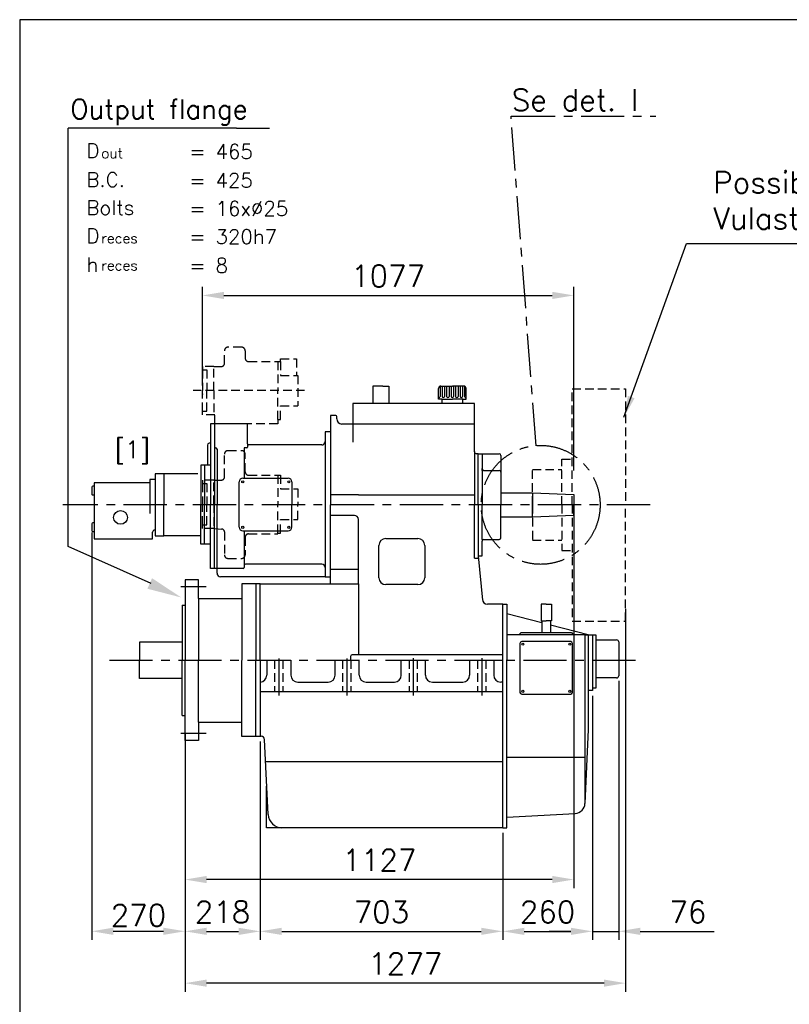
# Model space of a CAD drawing. Extents: x 0 to 5250, y 0 to 7425.
# Tile 3 of 4: x 0 to 2230, y 4574 to 7425. Entities that reach past the tile are written whole.
import ezdxf

# ---------------------------------------------------------------- set-up
doc = ezdxf.new("R2010")
doc.units = 0
doc.header["$LTSCALE"] = 100
doc.header["$MEASUREMENT"] = 0
doc.linetypes.add('CENTER', pattern=[2, 1.25, -0.25, 0.25, -0.25])
doc.linetypes.add('HIDDEN', pattern=[0.375, 0.25, -0.125])
doc.layers.get('0').update_dxf_attribs({"linetype": 'CONTINUOUS'})
doc.layers.get('DEFPOINTS').update_dxf_attribs({"linetype": 'CONTINUOUS'})
for name, color, linetype in [('1', 3, 'CENTER'), ('2', 1, 'CONTINUOUS'), ('5', 4, 'CONTINUOUS'), ('6', 1, 'HIDDEN'), ('KOBLING', 7, 'CONTINUOUS'), ('PTO', 7, 'CONTINUOUS')]:
    doc.layers.add(name, color=color, linetype=linetype)
doc.styles.add('ROMAND', font='SIMPLEX', dxfattribs={"height": 3.5})
doc.styles.add('ROMANS', font='romans')
doc.dimstyles.new('OPSAT', dxfattribs={"dimtxt": 3.5, "dimasz": 4, "dimexe": 2, "dimexo": 0, "dimgap": 0.09, "dimtad": 1, "dimtoh": 1, "dimzin": 0, "dimdsep": 46, "dimtxsty": 'ROMANS', "dimcen": 0.09, "dimclrd": 256, "dimclre": 256, "dimclrt": 256, "dimadec": 0, "dimazin": 0, "dimtfac": 1, "dimtix": 1, "dimtmove": 2, "dimatfit": 3, "dimfxl": 0, "dimtolj": 1, "dimtzin": 0, "dimarcsym": 0})

# ---------------------------------------------------------------- blocks, each defined once
blk = doc.blocks.new('*D4')
at = {"layer": '5', "color": 6, "lineweight": -2}
for p, q in [((529.3, 6366), (529.3, 6651.5)), ((1605.8, 6119.8), (1605.8, 6651.5)), ((591.8, 6626.5), (1543.3, 6626.5))]:
    blk.add_line(p, q, dxfattribs=at)
at = {"layer": '5', "color": 6}
for points in [[(591.8, 6636.9), (591.8, 6616.1), (529.3, 6626.5)], [(1543.3, 6636.9), (1543.3, 6616.1), (1605.8, 6626.5)]]:
    blk.add_solid(points, dxfattribs=at)
at = {"layer": 'DEFPOINTS', "color": 0}
for p in [(1605.8, 6626.5), (529.3, 6351), (1605.8, 6104.8)]:
    blk.add_point(p, dxfattribs=at)
at = {"layer": '5', "color": 5, "insert": (1067.6, 6682.8), "char_height": 62.5, "attachment_point": 5, "style": 'ROMANS'}
blk.add_mtext('\\A1;1077', dxfattribs=at)
blk = doc.blocks.new('*D7')
at = {"layer": '5', "color": 6, "lineweight": -2}
for p, q in [((696.8, 5335), (696.8, 4760)), ((479.1, 5325), (479.1, 4760)), ((541.6, 4785), (634.3, 4785))]:
    blk.add_line(p, q, dxfattribs=at)
at = {"layer": '5', "color": 6}
for points in [[(541.6, 4795.4), (541.6, 4774.6), (479.1, 4785)], [(634.3, 4795.4), (634.3, 4774.6), (696.8, 4785)]]:
    blk.add_solid(points, dxfattribs=at)
at = {"layer": 'DEFPOINTS', "color": 0}
for p in [(479.1, 5340), (696.8, 5350), (696.8, 4785)]:
    blk.add_point(p, dxfattribs=at)
at = {"layer": '5', "color": 5, "insert": (588, 4841.3), "char_height": 62.5, "attachment_point": 5, "style": 'ROMANS'}
blk.add_mtext('\\A1;218', dxfattribs=at)
blk = doc.blocks.new('*D8')
at = {"layer": '5', "color": 6, "lineweight": -2}
for p, q in [((696.8, 5335), (696.8, 4760)), ((1399.8, 5070), (1399.8, 4760)), ((759.3, 4785), (1337.3, 4785))]:
    blk.add_line(p, q, dxfattribs=at)
at = {"layer": '5', "color": 6}
for points in [[(759.3, 4795.4), (759.3, 4774.6), (696.8, 4785)], [(1337.3, 4795.4), (1337.3, 4774.6), (1399.8, 4785)]]:
    blk.add_solid(points, dxfattribs=at)
at = {"layer": 'DEFPOINTS', "color": 0}
for p in [(696.8, 5350), (1399.8, 5085), (1399.8, 4785)]:
    blk.add_point(p, dxfattribs=at)
at = {"layer": '5', "color": 5, "insert": (1048.3, 4841.3), "char_height": 62.5, "attachment_point": 5, "style": 'ROMANS'}
blk.add_mtext('\\A1;703', dxfattribs=at)
blk = doc.blocks.new('*D9')
at = {"layer": '5', "color": 6, "lineweight": -2}
for p, q in [((1659.8, 5467), (1659.8, 4760)), ((1399.8, 5070), (1399.8, 4760)), ((1462.3, 4785), (1597.3, 4785))]:
    blk.add_line(p, q, dxfattribs=at)
at = {"layer": '5', "color": 6}
for points in [[(1462.3, 4795.4), (1462.3, 4774.6), (1399.8, 4785)], [(1597.3, 4795.4), (1597.3, 4774.6), (1659.8, 4785)]]:
    blk.add_solid(points, dxfattribs=at)
at = {"layer": 'DEFPOINTS', "color": 0}
for p in [(1659.8, 5482), (1399.8, 5085), (1659.8, 4785)]:
    blk.add_point(p, dxfattribs=at)
at = {"layer": '5', "color": 5, "insert": (1529.8, 4841.3), "char_height": 62.5, "attachment_point": 5, "style": 'ROMANS'}
blk.add_mtext('\\A1;260', dxfattribs=at)
blk = doc.blocks.new('*D10')
at = {"layer": '5', "color": 6, "lineweight": -2}
for p, q in [((1735.8, 5510), (1735.8, 4760)), ((1659.8, 5467), (1659.8, 4760)), ((1597.3, 4785), (1534.8, 4785)), ((1659.8, 4785), (1735.8, 4785)), ((1798.3, 4785), (2012, 4785))]:
    blk.add_line(p, q, dxfattribs=at)
at = {"layer": '5', "color": 6}
for points in [[(1597.3, 4795.4), (1597.3, 4774.6), (1659.8, 4785)], [(1798.3, 4795.4), (1798.3, 4774.6), (1735.8, 4785)]]:
    blk.add_solid(points, dxfattribs=at)
at = {"layer": 'DEFPOINTS', "color": 0}
for p in [(1735.8, 5525), (1659.8, 5482), (1659.8, 4785)]:
    blk.add_point(p, dxfattribs=at)
at = {"layer": '5', "color": 5, "insert": (1936.4, 4841.3), "char_height": 62.5, "attachment_point": 5, "style": 'ROMANS'}
blk.add_mtext('\\A1;76', dxfattribs=at)
blk = doc.blocks.new('*D12')
at = {"layer": '5', "color": 6, "lineweight": -2}
for p, q in [((1605.8, 6020.2), (1605.8, 4910)), ((479.1, 5310), (479.1, 4910)), ((1543.3, 4935), (541.6, 4935))]:
    blk.add_line(p, q, dxfattribs=at)
at = {"layer": '5', "color": 6}
for points in [[(541.6, 4945.4), (541.6, 4924.6), (479.1, 4935)], [(1543.3, 4945.4), (1543.3, 4924.6), (1605.8, 4935)]]:
    blk.add_solid(points, dxfattribs=at)
at = {"layer": 'DEFPOINTS', "color": 0}
for p in [(1605.8, 6035.2), (479.1, 5325), (479.1, 4935)]:
    blk.add_point(p, dxfattribs=at)
at = {"layer": '5', "color": 5, "insert": (1042.5, 4991.3), "char_height": 62.5, "attachment_point": 5, "style": 'ROMANS'}
blk.add_mtext('\\A1;1127', dxfattribs=at)
blk = doc.blocks.new('*D13')
at = {"layer": '5', "color": 6, "lineweight": -2}
for p, q in [((1755.8, 5718.5), (1755.8, 4610)), ((479.1, 5295), (479.1, 4610)), ((1693.3, 4635), (541.6, 4635))]:
    blk.add_line(p, q, dxfattribs=at)
at = {"layer": '5', "color": 6}
for points in [[(541.6, 4645.4), (541.6, 4624.6), (479.1, 4635)], [(1693.3, 4645.4), (1693.3, 4624.6), (1755.8, 4635)]]:
    blk.add_solid(points, dxfattribs=at)
at = {"layer": 'DEFPOINTS', "color": 0}
for p in [(1755.8, 5733.5), (479.1, 5310), (479.1, 4635)]:
    blk.add_point(p, dxfattribs=at)
at = {"layer": '5', "color": 5, "insert": (1117.5, 4691.3), "char_height": 62.5, "attachment_point": 5, "style": 'ROMANS'}
blk.add_mtext('\\A1;1277', dxfattribs=at)
blk = doc.blocks.new('*D46')
at = {"color": 6, "lineweight": -2}
for p, q in [((208.8, 5940.3), (208.8, 4760.2)), ((479.1, 5358.8), (479.1, 4760.2)), ((271.3, 4785.2), (416.6, 4785.2))]:
    blk.add_line(p, q, dxfattribs=at)
at = {"color": 6}
for points in [[(271.3, 4795.6), (271.3, 4774.8), (208.8, 4785.2)], [(416.6, 4795.6), (416.6, 4774.8), (479.1, 4785.2)]]:
    blk.add_solid(points, dxfattribs=at)
at = {"layer": 'DEFPOINTS', "color": 0}
for p in [(208.8, 5955.3), (479.1, 5373.8), (479.1, 4785.2)]:
    blk.add_point(p, dxfattribs=at)
at = {"color": 5, "insert": (344, 4831.5), "char_height": 62.5, "attachment_point": 5, "style": 'ROMANS'}
blk.add_mtext('\\A1;270', dxfattribs=at)

msp = doc.modelspace()

# ---------------------------------------------------------------- linework, layer by layer
for p, q in [((1023.3, 6364), (1023.3, 6314)), ((1052.8, 6364), (1023.3, 6364)), ((1052.8, 6364), (1069.3, 6364)), ((1069.3, 6364), (1069.3, 6314)), ((1220.8, 6364), (1253.8, 6364)), ((1286.8, 6364), (1253.8, 6364)), ((1213.8, 6326), (1213.8, 6357)), ((1293.8, 6326), (1293.8, 6357)), ((1317.8, 6314), (965.8, 6314)), ((965.8, 6314), (965.8, 6254)), ((1223.8, 6326), (1213.8, 6326)), ((1223.8, 6314), (1223.8, 6326)), ((1223.8, 6326), (1253.8, 6326)), ((1283.8, 6326), (1253.8, 6326)), ((1283.8, 6326), (1293.8, 6326)), ((1283.8, 6314), (1283.8, 6326)), ((1317.8, 6254), (1317.8, 6314)), ((915.8, 6279), (900.8, 6279)), ((900.8, 6279), (900.8, 6020)), ((918.8, 6269), (918.8, 6276)), ((552.8, 6254.5), (552.8, 6020)), ((564.3, 6254.5), (552.8, 6254.5)), ((660.3, 6254.5), (564.3, 6254.5)), ((564.3, 6254.5), (564.3, 6020)), ((660.3, 6196.5), (660.3, 6254.5)), ((965.8, 6254), (933.8, 6254)), ((1317.8, 6254), (965.8, 6254)), ((965.8, 6254), (965.8, 6202)), ((1317.8, 6174), (1317.8, 6254)), ((900.3, 6231.5), (885.3, 6231.5)), ((885.3, 6231.5), (885.3, 6203.5)), ((900.8, 6231.5), (900.8, 6020)), ((660.3, 6196.5), (660.3, 6187.5)), ((875.3, 6193.5), (663.3, 6193.5)), ((885.3, 6203.5), (885.3, 6020)), ((564.3, 6185.5), (567.8, 6185.5)), ((571.8, 6181.5), (571.8, 6020)), ((650.3, 6183.5), (650.3, 6117)), ((658.3, 6185.5), (652.3, 6185.5)), ((1317.8, 6174.5), (1317.8, 6020)), ((1328.3, 6168), (1323.8, 6168)), ((1328.3, 6020), (1328.3, 6168)), ((1328.3, 6168), (1389.3, 6168)), ((1340.3, 6168), (1340.3, 6125)), ((1394.3, 6163), (1394.3, 6114.5)), ((650.3, 6117), (650.3, 6097)), ((1340.3, 6120), (1340.3, 6125.5)), ((1340.3, 6120), (1340.3, 6020)), ((1345.3, 6120), (1389.3, 6120)), ((1394.3, 6115), (1394.3, 6020)), ((636.3, 6020), (636.3, 6087)), ((646.3, 6097), (778.3, 6097)), ((788.3, 6087), (788.3, 6020)), ((981.8, 6049.5), (900.8, 6049.5)), ((981.8, 6049.5), (1317.8, 6049.5)), ((1394.3, 6055), (1485.8, 6055)), ((1485.8, 6055), (1485.8, 6020)), ((1485.8, 6055), (1605.8, 6049.8)), ((1605.8, 6049.8), (1605.8, 6020)), ((552.8, 5836), (552.8, 6020)), ((564.3, 5836), (564.3, 6020)), ((571.8, 5822), (571.8, 6020)), ((636.3, 5955), (636.3, 6020)), ((788.3, 5955), (788.3, 6020)), ((885.3, 6020), (885.3, 5812)), ((900.8, 5791), (900.8, 6020)), ((900.8, 5812), (900.8, 6020)), ((1317.8, 5865.5), (1317.8, 6020)), ((1328.3, 6020), (1328.3, 5872)), ((1328.3, 6020), (1328.3, 5872)), ((1340.3, 5920), (1340.3, 6020)), ((1394.3, 5925), (1394.3, 6020)), ((1485.8, 5985), (1485.8, 6020)), ((1605.8, 5990.2), (1605.8, 6020)), ((969.8, 5989.5), (900.8, 5989.5)), ((1485.8, 5985), (1605.8, 5990.2)), ((981.8, 5883), (981.8, 5977.5)), ((1394.3, 5985), (1485.8, 5985)), ((646.3, 5945), (778.3, 5945)), ((650.3, 5945), (650.3, 5844.5)), ((1040.8, 5809), (1040.8, 5902.5)), ((1060.8, 5922.5), (1153.8, 5922.5)), ((1173.8, 5902.5), (1173.8, 5809)), ((1340.3, 5920), (1340.3, 5916)), ((1340.3, 5872), (1340.3, 5915)), ((1345.3, 5920), (1389.3, 5920)), ((981.8, 5791), (981.8, 5883)), ((875.3, 5848.5), (654.3, 5848.5)), ((1317.8, 5866), (1328.3, 5866)), ((1328.3, 5872), (1340.8, 5744)), ((1328.3, 5872), (1340.3, 5872)), ((564.3, 5836), (552.8, 5836)), ((571.8, 5836), (564.3, 5836)), ((647.3, 5836), (571.8, 5836)), ((650.3, 5844.5), (650.3, 5839)), ((981.8, 5833), (900.8, 5833)), ((518.1, 5802.5), (479.1, 5802.5)), ((479.1, 5802.5), (479.1, 5730)), ((518.1, 5749), (518.1, 5802.5)), ((885.3, 5812), (581.8, 5812)), ((684.8, 5791), (643.8, 5791)), ((643.8, 5791), (643.8, 5570.5)), ((696.8, 5791), (684.8, 5791)), ((684.8, 5791), (684.8, 5570.5)), ((696.8, 5571), (696.8, 5791)), ((696.8, 5791), (900.8, 5791)), ((885.3, 5812), (900.8, 5812)), ((900.8, 5791), (981.8, 5791)), ((981.8, 5791), (981.8, 5585.5)), ((1153.8, 5789), (1060.8, 5789)), ((518.1, 5749), (518.1, 5570)), ((518.1, 5749), (643.8, 5749)), ((1399.8, 5732), (1355.8, 5732)), ((1399.8, 5570), (1399.8, 5732)), ((1399.8, 5732), (1411.8, 5732)), ((1411.8, 5732), (1411.8, 5571.5)), ((1525.8, 5732), (1510.8, 5732)), ((1510.8, 5732), (1510.8, 5684.5)), ((1525.8, 5732), (1540.8, 5732)), ((1540.8, 5732), (1540.8, 5684.5)), ((471.1, 5730), (471.1, 5570)), ((471.1, 5730), (479.1, 5730)), ((479.1, 5730), (479.1, 5570)), ((1513.3, 5678.2), (1411.8, 5704)), ((1510.8, 5684.5), (1525.8, 5684.5)), ((1513.3, 5684.5), (1513.3, 5650)), ((1540.8, 5684.5), (1525.8, 5684.5)), ((1538.3, 5684.5), (1538.3, 5650)), ((1449.8, 5647), (1452.8, 5650)), ((1449.8, 5643.5), (1449.8, 5647)), ((1452.8, 5650), (1598.8, 5650)), ((1647.8, 5644), (1538.4, 5671.8)), ((1598.8, 5650), (1601.8, 5647)), ((1601.8, 5647), (1601.8, 5643.5)), ((471.1, 5622.5), (347.1, 5622.5)), ((347.1, 5622.5), (347.1, 5570)), ((1638.3, 5644), (1411.8, 5644)), ((1449.8, 5619), (1449.8, 5477)), ((1596.8, 5624), (1454.8, 5624)), ((1601.8, 5477), (1601.8, 5619)), ((1638.3, 5570), (1638.3, 5644)), ((1638.3, 5644), (1647.8, 5644)), ((1647.8, 5644), (1647.8, 5570)), ((1647.8, 5644), (1659.8, 5644)), ((1659.8, 5644), (1659.8, 5570)), ((1659.8, 5644), (1669.8, 5644)), ((1669.8, 5644), (1669.8, 5629)), ((1669.8, 5629), (1729.8, 5629)), ((1669.8, 5629), (1669.8, 5519)), ((1735.8, 5623), (1735.8, 5525)), ((347.1, 5517.5), (347.1, 5570)), ((471.1, 5410), (471.1, 5570)), ((479.1, 5410), (479.1, 5570)), ((518.1, 5391), (518.1, 5570)), ((643.8, 5349), (643.8, 5569.5)), ((684.8, 5349), (684.8, 5569.5)), ((696.8, 5570), (696.8, 5350)), ((696.8, 5570), (785.8, 5570)), ((715.8, 5570), (715.8, 5527)), ((785.8, 5570), (785.8, 5527)), ((913.8, 5527), (913.8, 5570)), ((913.8, 5570), (983.8, 5570)), ((958.8, 5581), (958.8, 5570)), ((1399.3, 5586), (963.8, 5586)), ((983.8, 5527), (983.8, 5570)), ((1105.8, 5527), (1105.8, 5570)), ((1105.8, 5570), (1175.8, 5570)), ((1175.8, 5527), (1175.8, 5570)), ((1303.8, 5570), (1303.8, 5527)), ((1303.8, 5570), (1399.8, 5570)), ((1373.8, 5570), (1373.8, 5527)), ((1399.8, 5085), (1399.8, 5570)), ((1411.8, 5116), (1411.8, 5570)), ((1638.3, 5161), (1638.3, 5570)), ((1647.8, 5570), (1647.8, 5370)), ((1659.8, 5570), (1659.8, 5482)), ((471.1, 5517.5), (347.1, 5517.5)), ((805.8, 5507), (893.8, 5507)), ((1003.8, 5507), (1085.8, 5507)), ((1195.8, 5507), (1283.8, 5507)), ((1399.8, 5507), (1393.8, 5507)), ((1729.8, 5519), (1669.8, 5519)), ((1669.8, 5519), (1669.8, 5489)), ((696.3, 5479.5), (1400.3, 5479.5)), ((1659.8, 5482), (1647.3, 5482)), ((1669.8, 5489), (1659.8, 5489)), ((1454.8, 5472), (1596.8, 5472)), ((471.1, 5410), (479.1, 5410)), ((479.1, 5337.5), (479.1, 5410)), ((518.1, 5391), (518.1, 5337.5)), ((518.1, 5391), (643.8, 5391)), ((1647.8, 5370), (1638.1, 5155.2)), ((518.1, 5337.5), (479.1, 5337.5)), ((684.8, 5349), (643.8, 5349)), ((696.8, 5349), (684.8, 5349)), ((696.8, 5350), (699.8, 5350)), ((720, 5123.1), (709.8, 5340.5)), ((1399.3, 5276), (712.8, 5276)), ((1411.8, 5289.5), (1638.3, 5289.5)), ((715.3, 5085), (715.3, 5205.5)), ((1411.8, 5116), (1609.8, 5126.6)), ((1411.8, 5085), (1411.8, 5116)), ((759.3, 5085), (715.3, 5085)), ((1399.8, 5085), (760, 5085)), ((1399.8, 5085), (1411.8, 5085))]:
    msp.add_line(p, q)
at = {"color": 1}
for p, q in [((543.8, 6193.3), (543.8, 6135.3)), ((553.3, 6198.3), (548.8, 6198.3)), ((525.3, 6134.8), (525.3, 6020.3)), ((535.3, 6134.8), (525.3, 6134.8)), ((553.3, 6134.8), (535.3, 6134.8)), ((535.3, 6134.8), (535.3, 6020.3)), ((392.3, 6110.3), (392.3, 5930.3)), ((417.3, 6110.3), (392.3, 6110.3)), ((516.3, 6110.3), (408.3, 6110.3)), ((417.3, 6110.3), (417.3, 6020.3)), ((215.8, 6073.8), (211.8, 6073.8)), ((377.3, 6083.8), (215.8, 6083.8)), ((215.8, 6083.8), (215.8, 5921.3)), ((377.3, 6093.3), (377.3, 5995.3)), ((392.3, 6093.3), (377.3, 6093.3)), ((208.8, 6070.8), (208.8, 6051.8)), ((210.5, 6049.3), (215.8, 6049.3)), ((417.3, 5930.3), (417.3, 6020.3)), ((525.3, 5905.8), (525.3, 6020.3)), ((535.3, 5905.8), (535.3, 6020.3)), ((208.8, 5964.8), (208.8, 5945.8)), ((215.8, 5967.8), (211.8, 5967.8)), ((211.8, 5942.8), (215.8, 5942.8)), ((385.3, 5921.3), (385.3, 5940.8)), ((391.3, 5946.8), (392.3, 5946.8)), ((215.8, 5921.3), (380.8, 5921.3)), ((380.8, 5921.3), (385.3, 5921.3)), ((392.3, 5930.3), (417.3, 5930.3)), ((525.3, 5930.3), (417.3, 5930.3)), ((535.3, 5905.8), (525.3, 5905.8)), ((553.3, 5905.8), (535.3, 5905.8))]:
    msp.add_line(p, q, dxfattribs=at)
msp.add_lwpolyline([(0, 0), (5250, 0), (5250, 7425), (0, 7425)], close=True)
for centre in [(646.3, 6087), (779.8, 6087), (646.3, 5955), (779.8, 5955)]:
    msp.add_circle(centre, 3)
msp.add_circle((292.3, 5983.8), 20, dxfattribs=at)
for centre, radius, start, end in [((1220.8, 6357), 7, 90, 180), ((1286.8, 6357), 7, 0, 90), ((915.8, 6276), 3, 0, 90), ((933.8, 6269), 15, 180, 270), ((658.3, 6187.5), 2, 270, 0), ((663.3, 6196.5), 3, 180, 270), ((875.3, 6203.5), 10, 270, 0), ((567.8, 6181.5), 4, 0, 90), ((652.3, 6183.5), 2, 90, 180), ((1323.8, 6174), 6, 180, 270), ((1389.3, 6163), 5, 0, 90), ((1345.3, 6125), 5, 180, 270), ((1389.3, 6115), 5, 0, 90), ((646.3, 6087), 10, 90, 180), ((778.3, 6087), 10, 0, 90), ((969.8, 5977.5), 12, 0, 90), ((646.3, 5955), 10, 180, 270), ((778.3, 5955), 10, 270, 0), ((1060.8, 5902.5), 20, 90, 180), ((1153.8, 5902.5), 20, 0, 90), ((1345.3, 5915), 5, 90, 180), ((1389.3, 5925), 5, 270, 0), ((654.3, 5844.5), 4, 90, 180), ((875.3, 5838.5), 10, 0, 90), ((581.8, 5822), 10, 180, 270), ((647.3, 5839), 3, 270, 0), ((1060.8, 5809), 20, 180, 270), ((1153.8, 5809), 20, 270, 0), ((1355.8, 5747), 15, 180, 270), ((1454.8, 5619), 5, 90, 180), ((1596.8, 5619), 5, 0, 90), ((1729.8, 5623), 6, 0, 90), ((963.8, 5581), 5, 90, 180), ((695.8, 5527), 20, 272.866, 0), ((805.8, 5527), 20, 180, 270), ((893.8, 5527), 20, 270, 0), ((1003.8, 5527), 20, 180, 270), ((1085.8, 5527), 20, 270, 0), ((1195.8, 5527), 20, 180, 270), ((1283.8, 5527), 20, 270, 0), ((1393.8, 5527), 20, 180, 270), ((1729.8, 5525), 6, 270, 0), ((1454.8, 5477), 5, 180, 270), ((1596.8, 5477), 5, 270, 0), ((699.8, 5340), 10, 2.7006, 90), ((1608.2, 5156.6), 30, 273.0645, 357.4121), ((760, 5125), 40, 182.7006, 270)]:
    msp.add_arc(centre, radius, start, end)
for centre, radius, start, end in [((548.8, 6193.3), 5, 90, 180), ((211.8, 6070.8), 3, 90, 180), ((210.5, 6051.2), 1.86, 160.9064, 272.2459), ((211.8, 5964.8), 3, 90, 180), ((211.5, 5945.5), 2.72, 173.6312, 276.8046), ((391.3, 5940.8), 6, 90, 180)]:
    msp.add_arc(centre, radius, start, end, dxfattribs=at)
at = {"layer": '1'}
for p, q in [((1826.3, 6020.3), (125.3, 6020.3)), ((1826.9, 6020), (323.9, 6020)), ((540.8, 5782.5), (466.8, 5782.5)), ((259.8, 5570), (1799.8, 5570)), ((750.8, 5575.2), (750.8, 5467.5)), ((948.3, 5575.2), (948.3, 5467.5)), ((1140.3, 5576.3), (1140.3, 5467.5)), ((1338.8, 5576.3), (1338.8, 5467.5)), ((540.8, 5357.5), (466.8, 5357.5))]:
    msp.add_line(p, q, dxfattribs=at)
msp.add_circle((1509.7, 6020), 172.2, dxfattribs=at)
at = {"layer": '2'}
for p, q in [((1218.3, 6363.5), (1218.3, 6334)), ((1224.3, 6364), (1224.3, 6334)), ((1231.3, 6364), (1231.3, 6334)), ((1237.3, 6364), (1237.3, 6334)), ((1244.3, 6364), (1244.3, 6334)), ((1250.3, 6364), (1250.3, 6334)), ((1257.3, 6364), (1257.3, 6334)), ((1263.3, 6364), (1263.3, 6334)), ((1270.3, 6364), (1270.3, 6334)), ((1276.3, 6364), (1276.3, 6334)), ((1283.3, 6364), (1283.3, 6334)), ((1289.3, 6363.5), (1289.3, 6334))]:
    msp.add_line(p, q, dxfattribs=at)
for centre in [(1457.8, 5616.5), (1594.3, 5616.5), (1457.8, 5480), (1594.3, 5480)]:
    msp.add_circle(centre, 3, dxfattribs=at)
for centre, start, end in [((1214.8, 6334), 253.4256, 0), ((1227.8, 6334), 180, 0), ((1240.8, 6334), 180, 0), ((1253.8, 6334), 180, 0), ((1266.8, 6334), 180, 0), ((1279.8, 6334), 180, 0), ((1292.8, 6334), 180, 286.5744)]:
    msp.add_arc(centre, 3.5, start, end, dxfattribs=at)
at = {"layer": '5', "color": 6}
for p, q in [((628.6, 7110.8), (140.6, 7110.8)), ((140.6, 5899.1), (140.6, 7110.8)), ((628.6, 7110.8), (723.6, 7110.8)), ((381, 5792.4), (140.6, 5899.1))]:
    msp.add_line(p, q, dxfattribs=at)
at = {"layer": '5', "linetype": 'ByBlock'}
msp.add_point((529.3, 6341), dxfattribs=at)
at = {"layer": '5', "color": 6}
msp.add_solid([(383.6, 5807.6), (370.1, 5777.1), (468.2, 5751.8)], dxfattribs=at)
at = {"layer": '6', "color": 1}
for p, q in [((738.8, 5570), (738.8, 5479.5)), ((762.8, 5570), (762.8, 5479.5)), ((935.8, 5570), (935.8, 5478.5)), ((959.8, 5570), (959.8, 5478.5)), ((1128.3, 5570), (1128.3, 5479.5)), ((1152.3, 5570), (1152.3, 5479.5)), ((1326.8, 5570), (1326.8, 5479.5)), ((1350.8, 5570), (1350.8, 5479.5))]:
    msp.add_line(p, q, dxfattribs=at)
at = {"layer": 'DEFPOINTS', "color": 0, "linetype": 'ByBlock'}
msp.add_point((529.3, 6341), dxfattribs=at)
at = {"layer": 'KOBLING', "color": 5, "linetype": 'HIDDEN'}
for p, q in [((1600.8, 6356.5), (1755.8, 6356.5)), ((1600.8, 6020), (1600.8, 6356.5)), ((1755.8, 6356.5), (1755.8, 6020)), ((1570.8, 6020), (1570.8, 6152.5)), ((1570.8, 6152.5), (1600.8, 6152.5)), ((1485.8, 6122.5), (1570.8, 6122.5)), ((1485.8, 6020), (1485.8, 6122.5)), ((1485.8, 6020), (1485.8, 5917.5)), ((1570.8, 6020), (1570.8, 5887.5)), ((1600.8, 6020), (1600.8, 5683.5)), ((1755.8, 5683.5), (1755.8, 6020)), ((1485.8, 5917.5), (1570.8, 5917.5)), ((1570.8, 5887.5), (1600.8, 5887.5)), ((1600.8, 5683.5), (1755.8, 5683.5))]:
    msp.add_line(p, q, dxfattribs=at)
at = {"layer": 'PTO', "color": 5, "linetype": 'HIDDEN'}
for p, q in [((643.3, 6476.5), (603.3, 6476.5)), ((593.3, 6429), (593.3, 6466.5)), ((653.3, 6466.5), (653.3, 6445)), ((562.3, 6421), (529.3, 6421)), ((529.3, 6421), (529.3, 6411)), ((562.3, 6421), (585.3, 6421)), ((562.3, 6351), (562.3, 6421)), ((663.3, 6435), (747.8, 6435)), ((747.8, 6435), (747.8, 6351)), ((747.8, 6435), (755.8, 6435)), ((755.8, 6442.5), (802.3, 6442.5)), ((755.8, 6435), (755.8, 6442.5)), ((755.8, 6435), (755.8, 6395)), ((802.3, 6442.5), (802.3, 6395)), ((529.3, 6411), (529.3, 6351)), ((529.3, 6411), (542.3, 6411)), ((542.3, 6411), (542.3, 6351)), ((755.8, 6395), (805.8, 6395)), ((805.8, 6395), (805.8, 6307)), ((825.8, 6351), (502.3, 6351)), ((529.3, 6291), (529.3, 6351)), ((542.3, 6291), (542.3, 6351)), ((562.3, 6351), (562.3, 6281)), ((747.8, 6267), (747.8, 6351)), ((755.8, 6307), (805.8, 6307)), ((755.8, 6267), (755.8, 6307)), ((529.3, 6291), (542.3, 6291)), ((529.3, 6281), (529.3, 6291)), ((565.8, 6281), (529.3, 6281)), ((565.8, 6281), (562.3, 6281)), ((565.8, 6254.5), (565.8, 6281)), ((747.8, 6254.5), (565.8, 6254.5)), ((747.8, 6267), (747.8, 6254.5)), ((747.8, 6267), (755.8, 6267)), ((593.3, 6100), (593.3, 6167)), ((603.3, 6177), (643.3, 6177)), ((653.3, 6116), (653.3, 6167)), ((663.3, 6106), (747.8, 6106)), ((747.8, 6106), (747.8, 6022)), ((747.8, 6106), (755.8, 6106)), ((755.8, 6106), (755.8, 6066)), ((562.3, 6092), (529.3, 6092)), ((529.3, 6092), (529.3, 6082)), ((529.3, 6082), (529.3, 6022)), ((529.3, 6082), (542.3, 6082)), ((542.3, 6082), (542.3, 6022)), ((562.3, 6092), (585.3, 6092)), ((562.3, 6022), (562.3, 6092)), ((755.8, 6066), (805.8, 6066)), ((805.8, 6066), (805.8, 6022)), ((529.3, 5962), (529.3, 6022)), ((542.3, 5962), (542.3, 6022)), ((562.3, 6022), (562.3, 5952)), ((747.8, 5938), (747.8, 6022)), ((805.8, 5978), (805.8, 6022)), ((529.3, 5962), (542.3, 5962)), ((529.3, 5952), (529.3, 5962)), ((755.8, 5978), (805.8, 5978)), ((755.8, 5938), (755.8, 5978)), ((562.3, 5952), (529.3, 5952)), ((565.8, 5952), (562.3, 5952)), ((565.8, 5952), (585.3, 5950)), ((593.3, 5942), (593.3, 5875)), ((663.3, 5936), (747.8, 5936)), ((747.8, 5938), (755.8, 5938)), ((747.8, 5938), (747.8, 5936)), ((653.3, 5926), (653.3, 5875)), ((603.3, 5865), (643.3, 5865))]:
    msp.add_line(p, q, dxfattribs=at)
for centre, radius, start, end in [((603.3, 6466.5), 10, 90, 180), ((643.3, 6466.5), 10, 0, 90), ((663.3, 6445), 10, 180, 270), ((585.3, 6429), 8, 270, 0), ((603.3, 6167), 10, 90, 180), ((643.3, 6167), 10, 0, 90), ((663.3, 6116), 10, 180, 270), ((585.3, 6100), 8, 270, 0), ((585.3, 5942), 8, 0, 90), ((663.3, 5926), 10, 90, 180), ((603.3, 5875), 10, 180, 270), ((643.3, 5875), 10, 270, 0)]:
    msp.add_arc(centre, radius, start, end, dxfattribs=at)

# ---------------------------------------------------------------- texts
at = {"insert": (275.5, 6205.4), "char_height": 50, "width": 44.35, "attachment_point": 1, "style": 'ROMANS'}
msp.add_mtext('[1]', dxfattribs=at)
at = {"layer": '5', "color": 5, "style": 'ROMAND'}
for s, height, p in [('Output flange', 56, (146.7, 7138.2)), ('D', 42, (193.4, 7024.5)), ('out', 29.4, (236.2, 7023.8)), ('= 465', 42, (492, 7022.2)), ('B.C.', 42, (193.4, 6940.9)), ('= 425', 42, (492, 6938.6)), ('Bolts', 42, (193.4, 6859.5)), ('= 16x%%c25', 42, (492, 6857.2)), ('D', 42, (193.4, 6778.2)), ('= 320h7', 42, (492, 6775.9)), ('reces', 29.4, (236.2, 6777.5)), ('h', 42, (193.4, 6694.6)), ('= 8', 42, (492, 6692.3)), ('reces', 29.4, (236.2, 6698.8))]:
    msp.add_text(s, height=height, dxfattribs=at).set_placement(p)
at = {"layer": '5', "color": 5, "char_height": 62.5, "attachment_point": 4, "style": 'ROMANS'}
for s, insert in [('\\A1;Se det. I', (1425.8, 7192.3)), ('Possible flex. coupling\\PVulastik-L 2811/4010', (2009.9, 6891.2))]:
    msp.add_mtext(s, dxfattribs=dict(at, insert=insert))

# ---------------------------------------------------------------- dimensions: what is measured, and where the dimension line sits
dim = msp.add_linear_dim(base=(479.1, 4785.2), p1=(208.8, 5955.3), p2=(479.1, 5373.8), dimstyle='OPSAT', override={"dimscale": 25, "dimtxt": 2.5, "dimasz": 2.5, "dimexe": 1, "dimexo": 0.6, "dimgap": 0.6, "dimtoh": 0, "dimdec": 0, "dimclrd": 6, "dimclre": 6, "dimclrt": 5, "dimtmove": 0})
dim.commit()
dim.dimension.update_dxf_attribs({"geometry": '*D46', "text_midpoint": (344, 4831.5)})
at = {"layer": '5'}
for base, p1, p2, picture, middle in [((1605.8283241, 6626.5000003), (529.3283241, 6351.0000003), (1605.8283241, 6104.7618849), '*D4', (1067.5783241, 6682.7500003)), ((479.1, 4935), (1605.8, 6035.2), (479.1, 5325), '*D12', (1042.5, 4991.3)), ((479.1, 4635), (1755.8, 5733.5), (479.1, 5310), '*D13', (1117.5, 4691.3)), ((1659.8, 4785), (1399.8, 5085), (1659.8, 5482), '*D9', (1529.8, 4841.3)), ((696.8, 4785), (479.1, 5340), (696.8, 5350), '*D7', (588, 4841.3)), ((1399.8, 4785), (696.8, 5350), (1399.8, 5085), '*D8', (1048.3, 4841.3))]:
    dim = msp.add_linear_dim(base=base, p1=p1, p2=p2, dimstyle='OPSAT', override={"dimscale": 25, "dimtxt": 2.5, "dimasz": 2.5, "dimexe": 1, "dimexo": 0.6, "dimgap": 1, "dimtoh": 0, "dimdec": 0, "dimclrd": 6, "dimclre": 6, "dimclrt": 5, "dimtmove": 0}, dxfattribs=at)
    dim.commit()
    dim.dimension.update_dxf_attribs({"geometry": picture, "text_midpoint": middle})
dim = msp.add_linear_dim(base=(1659.8, 4785), p1=(1735.8, 5525), p2=(1659.8, 5482), dimstyle='OPSAT', override={"dimscale": 25, "dimtxt": 2.5, "dimasz": 2.5, "dimexe": 1, "dimexo": 0.6, "dimgap": 1, "dimtoh": 0, "dimdec": 0, "dimclrd": 6, "dimclre": 6, "dimclrt": 5, "dimtmove": 0}, dxfattribs=at)
dim.commit()
dim.dimension.update_dxf_attribs({"geometry": '*D10', "text_midpoint": (1936.4, 4785), "dimtype": 160})

# ---------------------------------------------------------------- leaders
at = {"layer": '1', "color": 2, "annotation_type": 0, "has_hookline": 1, "hookline_direction": 0, "text_width": 416.7}
msp.add_leader([(1496.6, 6190.9), (1424.1, 7145.3), (1426.6, 7145.3)], dimstyle='OPSAT', override={"dimtxt": 2.5, "dimasz": 2.5, "dimexe": 1, "dimexo": 0.6, "dimgap": 0.6, "dimtoh": 0, "dimdec": 0, "dimclrd": 2, "dimclre": 2, "dimclrt": 5}, dxfattribs=at)
at = {"layer": '5', "color": 6, "annotation_type": 0, "has_hookline": 1, "hookline_direction": 0, "text_width": 1071.4}
msp.add_leader([(1750.9, 6273.5), (1932.4, 6776.5), (1994.9, 6776.5)], dimstyle='OPSAT', override={"dimscale": 25, "dimtxt": 2.5, "dimasz": 2.5, "dimexe": 1, "dimexo": 0.6, "dimgap": 0.6, "dimtoh": 0, "dimdec": 0, "dimclrd": 6, "dimclre": 6, "dimclrt": 5}, dxfattribs=at)

doc.saveas('drawing.dxf')
